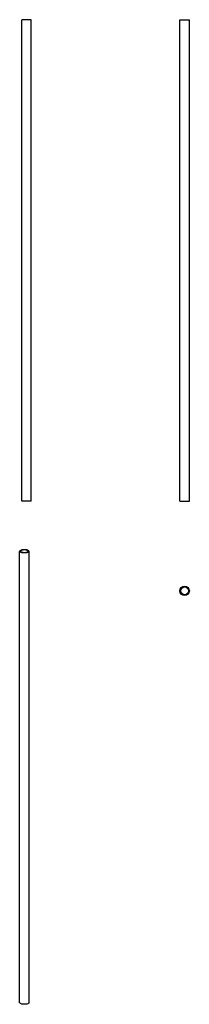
# Model space of a CAD drawing. Header units: millimetres. Extents: x 157 to 213, y 71 to 392.
import ezdxf

# ---------------------------------------------------------------- set-up
doc = ezdxf.new("R2010")
doc.units = ezdxf.units.MM
doc.header["$LTSCALE"] = 32.67
doc.layers.add('ACHSEN', color=7, linetype='CONTINUOUS')

msp = doc.modelspace()

# ---------------------------------------------------------------- linework, layer by layer
at = {"layer": 'ACHSEN', "color": 7, "linetype": 'Continuous'}
for p, q in [((158.06, 235.18), (158.06, 391.93)), ((161.13, 391.93), (158.06, 391.93)), ((161.13, 235.18), (161.13, 391.93)), ((209.66, 235.18), (209.66, 391.93)), ((209.66, 391.93), (212.73, 391.93)), ((212.73, 235.18), (212.73, 391.93)), ((161.13, 235.18), (158.06, 235.18)), ((209.66, 235.18), (212.73, 235.18)), ((157.39, 71.95), (157.39, 218.87)), ((160.47, 71.95), (160.47, 218.87))]:
    msp.add_line(p, q, dxfattribs=at)
for radius in [1.54, 1.27]:
    msp.add_circle((211.2, 206.01), radius, dxfattribs=at)
for points, knots in [([(160.47, 218.87), (160.47, 218.95), (160.32, 219.14), (159.8, 219.35), (158.93, 219.45), (158.06, 219.35), (157.53, 219.14), (157.39, 218.95), (157.39, 218.87)], [0, 0, 0, 0, 0.069032, 0.178914, 0.5, 0.821086, 0.930968, 1, 1, 1, 1]), ([(160.47, 218.87), (160.47, 218.79), (160.32, 218.61), (159.8, 218.4), (158.93, 218.29), (158.06, 218.4), (157.53, 218.61), (157.39, 218.79), (157.39, 218.87)], [0, 0, 0, 0, 0.069032, 0.178914, 0.5, 0.821086, 0.930968, 1, 1, 1, 1]), ([(160.2, 218.87), (160.2, 219.04), (159.65, 219.29), (158.93, 219.33), (158.21, 219.29), (157.65, 219.04), (157.65, 218.87)], [0, 0, 0, 0, 0.174439, 0.5, 0.825561, 1, 1, 1, 1]), ([(160.2, 218.87), (160.2, 218.71), (159.65, 218.45), (158.93, 218.41), (158.21, 218.45), (157.65, 218.71), (157.65, 218.87)], [0, 0, 0, 0, 0.174439, 0.5, 0.825561, 1, 1, 1, 1]), ([(160.47, 71.95), (160.47, 71.88), (160.32, 71.69), (159.8, 71.48), (158.93, 71.38), (158.06, 71.48), (157.53, 71.69), (157.39, 71.88), (157.39, 71.95)], [0, 0, 0, 0, 0.069032, 0.178914, 0.5, 0.821086, 0.930968, 1, 1, 1, 1])]:
    msp.add_open_spline(points, degree=3, knots=knots, dxfattribs=at)

doc.saveas('drawing.dxf')
